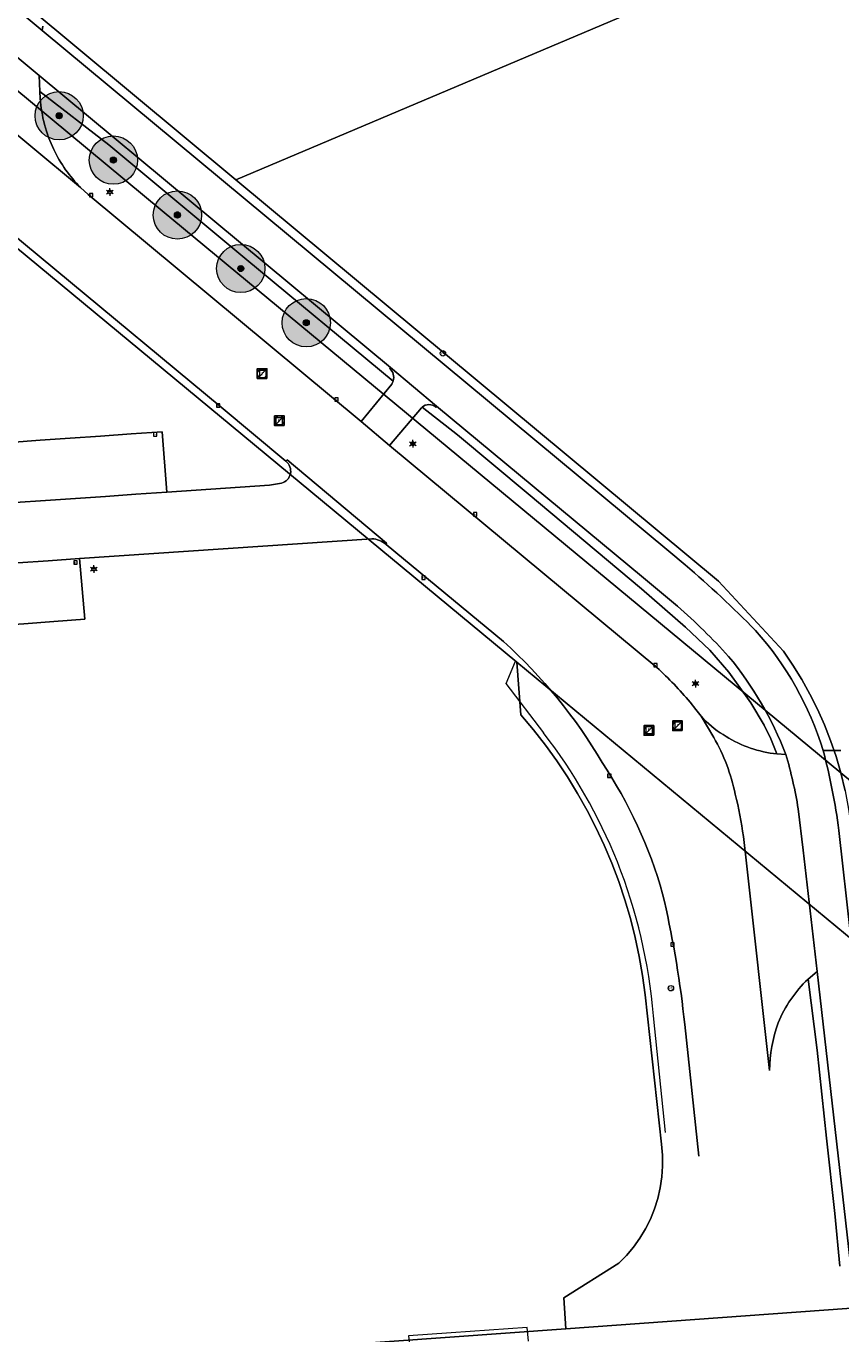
# Model space of a CAD drawing. Header units: metres. Extents: x 163543 to 168130, y 402678 to 405437.
# Tile 64 of 256: x 164578 to 164645, y 403246 to 403354. Entities that reach past the tile are written whole.
import ezdxf
from ezdxf.enums import TextEntityAlignment as Align

# ---------------------------------------------------------------- set-up
doc = ezdxf.new("R2010")
doc.units = ezdxf.units.M
doc.layers.get('0').update_dxf_attribs({"lineweight": 25})
for name, color, linetype, lineweight in [('X-CA190022.004-UO-BGT_Ondergrond$0$GE_203_VGOHaag_Lijn_GEM', 253, 'X-CA190022.004-UO-BGT_Ondergrond$0$Heg', 9), ('X-CA190022.004-UO-BGT_Ondergrond$0$GE_314_WGDRijbaanLokaleweg_Vlak_GEM', 253, 'Continuous', 9), ('X-CA190022.004-UO-BGT_Ondergrond$0$GE_316_WGDFietspad_Vlak_GEM', 253, 'Continuous', 9), ('X-CA190022.004-UO-BGT_Ondergrond$0$GE_320_WGDParkeervlak_Vlak_GEM', 253, 'Continuous', 9), ('X-CA190022.004-UO-BGT_Ondergrond$0$GE_367_OWGBerm_groenvoorziening_grasenk_GEM', 253, 'Continuous', 9), ('X-CA190022.004-UO-BGT_Ondergrond$0$GE_476_BTDGraslandagrarisch_Vlak_GEM', 253, 'Continuous', 9), ('X-CA190022.004-UO-BGT_Ondergrond$0$GE_477_BTDGroenvoorziening_Vlak_GEM', 253, 'Continuous', 9), ('X-CA190022.004-UO-BGT_Ondergrond$0$GE_479_BTDGroenvoorziening_grasenkruida_GEM', 253, 'Continuous', 9), ('X-CA190022.004-UO-BGT_Ondergrond$0$GE_491_VGOHaag_Inrichtend_Vlak_GEM', 253, 'Continuous', 9), ('X-CA190022.004-UO-BGT_Ondergrond$0$GE_814_BRDVerkeersbord_Punt_GEM', 253, 'Continuous', 9), ('X-CA190022.004-UO-BGT_Ondergrond$0$GE_861_PALLichtmast_Punt_GEM', 253, 'Continuous', 9), ('X-CA190022.004-UO-BGT_Ondergrond$0$GE_885_PutInspectieofRioolput_Punt_GEM', 253, 'Continuous', 9), ('X-CA190022.004-UO-BGT_Ondergrond$0$GE_886_PutKolk_Punt_GEM', 253, 'Continuous', 9), ('X-CA190022.004-UO-BGT_Ondergrond$0$N-WE-RI-PUT_INSPECTIE-S', 253, 'Continuous', 9), ('X-CA190022.004-UO-KAD_Percelen$0$B-WE-KG-GRENS_PERCEEL-GV', 150, 'Continuous', 9), ('X-CA190022.004-UO-WHM_Riolering gemeente_NLCS_v0.1$0$B-WE-RI-PUT-S', 214, 'Continuous', 15)]:
    doc.layers.add(name, color=color, linetype=linetype, lineweight=lineweight)
doc.layers.add('X-CA190022.004-UO-DWM_Beplanting$0$B-WE-GR-BOOM-S AFKOMSTIG UIT BOMENBESTAND GEMEENTE', color=252, linetype='Continuous')
doc.layers.add('X-CA190022.004-UO-DWM_Beplanting$0$N-GV-GR-GRAS-A-200', color=7, linetype='Continuous')
doc.styles.add('X-CA190022.004-UO-BGT_Ondergrond$0$NLCS-ISO', font='NLCS-ISO.ttf')
doc.linetypes.add('X-CA190022.004-UO-BGT_Ondergrond$0$Heg', pattern='A,5,-1.5,[2,dgnlstyle-meierijstad.shx,S=0.007937,R=45,X=0,Y=0],-1.5', length=8)

# ---------------------------------------------------------------- blocks, each defined once
blk = doc.blocks.new('X-CA190022.004-UO-BGT_Ondergrond$0$SRI-KOLK-SO')
at = {"color": 0, "linetype": 'ByBlock', "lineweight": 18}
blk.add_lwpolyline([(-1.125, -1.125), (1.125, -1.125), (1.125, 1.125), (-1.125, 1.125)], close=True, dxfattribs=at)
at = {"color": 0, "linetype": 'ByBlock', "lineweight": 18, "style": 'X-CA190022.004-UO-BGT_Ondergrond$0$NLCS-ISO'}
blk.add_text('k', height=1.5, dxfattribs=at).set_placement((0, 0), align=Align.MIDDLE_CENTER)
blk = doc.blocks.new('X-CA190022.004-UO-BGT_Ondergrond$0$IMGEOKolk')
at = {"xscale": 5, "yscale": 5, "zscale": 5}
blk.add_blockref('X-CA190022.004-UO-BGT_Ondergrond$0$SRI-KOLK-SO', (0, 0), dxfattribs=at)
blk = doc.blocks.new('X-CA190022.004-UO-BGT_Ondergrond$0$SIE-WEG_PAAL_VERKEERSBORD-SO')
at = {"linetype": 'ByBlock', "lineweight": 18}
blk.add_circle((0, 0), 1.5, dxfattribs=at)
at = {"linetype": 'ByBlock', "lineweight": 18, "style": 'X-CA190022.004-UO-BGT_Ondergrond$0$NLCS-ISO'}
blk.add_text('vb', height=1.5, dxfattribs=at).set_placement((0, 0.13), align=Align.MIDDLE_CENTER)
blk = doc.blocks.new('X-CA190022.004-UO-BGT_Ondergrond$0$IMGEOVerkeersbord')
at = {"xscale": 5, "yscale": 5, "zscale": 5}
blk.add_blockref('X-CA190022.004-UO-BGT_Ondergrond$0$SIE-WEG_PAAL_VERKEERSBORD-SO', (0, 0), dxfattribs=at)
blk = doc.blocks.new('X-CA190022.004-UO-BGT_Ondergrond$0$SRI-PUT_INSPECTIEPUT_RIOOLPUT-SO')
at = {"color": 0, "linetype": 'ByBlock', "lineweight": 18}
blk.add_lwpolyline([(-1.12, -1.12), (1.12, -1.12), (1.12, 1.12), (-1.12, 1.12)], close=True, dxfattribs=at)
at = {"color": 0, "linetype": 'ByBlock', "lineweight": 18, "style": 'X-CA190022.004-UO-BGT_Ondergrond$0$NLCS-ISO'}
blk.add_text('r', height=1.5, dxfattribs=at).set_placement((0, 0.28), align=Align.MIDDLE_CENTER)
blk = doc.blocks.new('X-CA190022.004-UO-BGT_Ondergrond$0$IMGEOInspectierioolput')
at = {"layer": 'X-CA190022.004-UO-BGT_Ondergrond$0$N-WE-RI-PUT_INSPECTIE-S', "xscale": 10, "yscale": 10, "zscale": 10}
blk.add_blockref('X-CA190022.004-UO-BGT_Ondergrond$0$SRI-PUT_INSPECTIEPUT_RIOOLPUT-SO', (0, 0), dxfattribs=at)
blk = doc.blocks.new('X-CA190022.004-UO-BGT_Ondergrond$0$N-SIE-WEG_LICHTMAST-SO')
h = blk.add_hatch(color=256)
h.paths.add_polyline_path([(1.16, 0.5, 0.658505), (-1.16, 0.5)])
h.paths.add_polyline_path([(-1.16, -0.5, 0.658505), (1.16, -0.5)])
at = {"flags": 128}
for points in [[(-2.19, 1.27), (-1.1, 0.63)], [(-1.16, 0.5), (1.16, 0.5)], [(0, 1.27), (0, 2.53)], [(1.1, 0.63), (2.19, 1.27)], [(-2.19, -1.27), (-1.1, -0.63)], [(-1.16, -0.5), (1.16, -0.5)], [(0, -1.27), (0, -2.53)], [(2.19, -1.27), (1.1, -0.63)]]:
    blk.add_lwpolyline(points, dxfattribs=at)
at = {"ltscale": 0.5}
blk.add_circle((0, 0), 1.27, dxfattribs=at)
at = {"style": 'X-CA190022.004-UO-BGT_Ondergrond$0$NLCS-ISO'}
blk.add_attdef('TYPE', text='', height=1.8, dxfattribs=at).set_placement((0, 2.53), align=Align.BOTTOM_CENTER)
blk = doc.blocks.new('X-CA190022.004-UO-BGT_Ondergrond$0$IMGEOLichtmastpaal')
at = {"xscale": 5, "yscale": 5, "zscale": 5}
blk.add_blockref('X-CA190022.004-UO-BGT_Ondergrond$0$N-SIE-WEG_LICHTMAST-SO', (0, 6.4), dxfattribs=at)
blk = doc.blocks.new('X-CA190022.004-UO-WHM_Riolering gemeente_NLCS_v0.1$0$B-SRI-PUT_BETON-SO')
blk.add_line((-1.41, -1.41), (1.41, 1.41))
at = {"lineweight": -3, "flags": 128}
blk.add_lwpolyline([(2, -2), (2, 2), (-2, 2), (-2, -2)], close=True, dxfattribs=at)
at = {"lineweight": -3}
blk.add_circle((0, 0), 2, dxfattribs=at)
blk = doc.blocks.new('X-CA190022.004-UO-DWM_Beplanting$0$SGR-BOOM_01-SO')
at = {"linetype": 'ByBlock', "lineweight": 18}
h = blk.add_hatch(color=0, dxfattribs=at)
h.dxf.hatch_style = 1
edge = h.paths.add_edge_path()
edge.add_arc((0, 0), 0.25, 0, 360)
at = {"color": 0, "linetype": 'ByBlock', "lineweight": 18}
for radius in [2, 0.25]:
    blk.add_circle((0, 0), radius, dxfattribs=at)
blk = doc.blocks.new('X-CA190022.004-UO-DWM_Beplanting$0$IMGEOBoom')
at = {"transparency": 33554457}
h = blk.add_hatch(color=256, dxfattribs=at)
h.dxf.hatch_style = 1
edge = h.paths.add_edge_path()
edge.add_arc((0, 0), 100, 0, 360)
edge = h.paths.add_edge_path(flags=17)
edge.add_arc((0, 0), 12.5, 0, 360)
h = blk.add_hatch()
h.set_pattern_fill('ANGLE', color=256)
h.set_pattern_definition([(0, (0, 0), (0, 6.985), [5.08, -1.905]), (90, (0, 0), (-6.985, 4e-16), [5.08, -1.905])])
edge = h.paths.add_edge_path(flags=17)
edge.add_arc((0, 0), 12.5, 0, 360)
at = {"layer": 'X-CA190022.004-UO-DWM_Beplanting$0$N-GV-GR-GRAS-A-200'}
h = blk.add_hatch(color=256, dxfattribs=at)
h.dxf.hatch_style = 1
edge = h.paths.add_edge_path(flags=17)
edge.add_arc((0, 0), 12.5, 0, 360)
at = {"xscale": 50, "yscale": 50, "zscale": 50}
blk.add_blockref('X-CA190022.004-UO-DWM_Beplanting$0$SGR-BOOM_01-SO', (0, 0), dxfattribs=at)

msp = doc.modelspace()

# ---------------------------------------------------------------- linework, layer by layer
at = {"layer": 'X-CA190022.004-UO-BGT_Ondergrond$0$GE_203_VGOHaag_Lijn_GEM'}
for p, q in [((164617.506, 403299.559), (164618.283, 403301.409)), ((164620.624, 403295.474), (164617.506, 403299.559)), ((164630.718, 403262.371), (164629.719, 403272.033))]:
    msp.add_line(p, q, dxfattribs=at)
for centre, radius, start, end in [((164584.771, 403267.887), 45.238, 21.95335, 37.57687), ((164585.64, 403268.442), 44.225, 4.65733, 21.70661)]:
    msp.add_arc(centre, radius, start, end, dxfattribs=at)
at = {"layer": 'X-CA190022.004-UO-BGT_Ondergrond$0$GE_314_WGDRijbaanLokaleweg_Vlak_GEM', "flags": 128}
for points in [[(164617.292, 403303.039), (164607.57, 403311.093), (164607.596, 403311.189), (164599.386, 403318.093), (164599.271, 403317.98), (164593.903, 403322.46), (164566.317, 403345.335), (164566.403, 403345.471), (164557.209, 403353.318), (164557.112, 403353.201), (164548.239, 403361.246), (164539.592, 403369.466), (164531.375, 403377.556), (164523.138, 403386.194), (164518.659, 403391.015), (164515.969, 403393.893), (164510.065, 403400.491), (164504.175, 403407.392), (164501.64, 403410.476), (164499.297, 403413.326)], [(164579.117, 403354.037), (164579.084, 403353.672), (164569.233, 403361.876), (164569.461, 403361.999), (164584.99, 403369.446), (164602.971, 403378.109), (164621.229, 403386.93), (164641.329, 403396.645), (164650.463, 403401.053), (164660.357, 403392.425), (164676.143, 403378.677), (164691.857, 403364.957), (164700.034, 403357.793), (164702.132, 403355.987), (164700.254, 403353.166), (164696.844, 403348.008), (164684.048, 403328.779), (164672.41, 403311.264), (164660.432, 403293.2), (164656.071, 403286.631)], [(164565.796, 403360.798), (164578.836, 403349.938), (164578.894, 403348.631), (164578.919, 403348.054)], [(164574.001, 403347.515), (164582.261, 403340.668), (164582.878, 403340.091), (164605.498, 403321.288), (164607.853, 403319.29), (164630.006, 403300.896)], [(164582.261, 403340.668), (164574.001, 403347.515)], [(164599.271, 403317.98), (164599.386, 403318.093), (164607.596, 403311.189), (164607.57, 403311.093)], [(164575.07, 403314.412), (164576.382, 403314.523), (164576.839, 403314.562), (164579.34, 403314.733), (164581.848, 403314.905), (164584.309, 403315.073), (164586.84, 403315.246), (164589.397, 403315.421), (164597.905, 403315.991), (164598.901, 403316.163)], [(164606.388, 403311.553), (164582.18, 403309.926), (164579.567, 403309.737), (164577.065, 403309.556)], [(164632.768, 403298.025), (164633.22, 403297.429), (164633.668, 403296.86), (164634.715, 403295.106)], [(164634.715, 403295.106), (164633.668, 403296.86)], [(164643.779, 403294.027), (164643.987, 403294.009), (164645.245, 403294.029)], [(164639.668, 403293.769), (164639.937, 403293.748), (164640.7, 403293.689)], [(164641.712, 403289.183), (164642.112, 403285.751)], [(164646.176, 403278.893), (164646.046, 403278.779), (164645.08, 403287.403)], [(164637.17, 403286.906), (164637.447, 403284.427), (164639.341, 403267.495)], [(164639.341, 403267.495), (164637.447, 403284.427), (164637.17, 403286.906)], [(164642.112, 403285.751), (164643.284, 403275.704), (164642.524, 403275.078)], [(164633.489, 403260.413), (164632.312, 403271.303), (164632.241, 403271.961)]]:
    msp.add_lwpolyline(points, dxfattribs=at)
at = {"layer": 'X-CA190022.004-UO-BGT_Ondergrond$0$GE_314_WGDRijbaanLokaleweg_Vlak_GEM'}
for centre, radius, start, end in [((164590.13, 403348.738), 11.231, 183.49151, 206.0368), ((164590.531, 403348.879), 11.654, 205.79622, 224.79785), ((164598.626, 403317.165), 1.039, 285.32627, 51.65392), ((164606.377, 403309.776), 1.777, 47.8315, 89.63942), ((164589.101, 403271.662), 42.181, 30.41564, 48.06161), ((164639.305, 403301.771), 7.477, 221.06494, 239.41621), ((164620.831, 403287.139), 16.007, 11.76963, 29.84907), ((164640.984, 403303.597), 9.916, 236.43177, 262.37479), ((164592.265, 403280.47), 53.268, 7.47891, 14.74479), ((164593.057, 403271.504), 38.908, 15.87836, 33.56757), ((164597.92, 403281.223), 39.66, 8.2381, 13.38468), ((164545.921, 403262.295), 86.86, 6.38927, 13.21321), ((164649.91, 403267.387), 10.663, 133.83936, 157.63094), ((164651.249, 403267.399), 11.908, 160.13781, 179.53855)]:
    msp.add_arc(centre, radius, start, end, dxfattribs=at)
at = {"layer": 'X-CA190022.004-UO-BGT_Ondergrond$0$GE_314_WGDRijbaanLokaleweg_Vlak_GEM', "extrusion": (0, 0, -1)}
for centre, radius, start, end in [((-164606.996, 403275.996), 33.904, 132.74032, 139.47678), ((-164620.831, 403287.139), 16.007, 150.15093, 168.23037), ((-164603.414, 403282.948), 38.802, 163.93034, 170.75368), ((-164597.92, 403281.223), 39.66, 166.61532, 171.7619)]:
    msp.add_arc(centre, radius, start, end, dxfattribs=at)
at = {"layer": 'X-CA190022.004-UO-BGT_Ondergrond$0$GE_316_WGDFietspad_Vlak_GEM', "flags": 128}
for points in [[(164559.739, 403369.59), (164564.605, 403365.734), (164569.233, 403361.876), (164579.084, 403353.672), (164630.99, 403310.525), (164632.356, 403309.389)], [(164631.725, 403305.98), (164628.906, 403308.318), (164611.754, 403322.541), (164607.923, 403325.757), (164578.836, 403349.938), (164565.796, 403360.798), (164557.84, 403367.195)], [(164607.863, 403325.677), (164607.923, 403325.757)], [(164607.923, 403325.757), (164611.754, 403322.541), (164611.694, 403322.449)], [(164610.546, 403322.459), (164610.527, 403322.441), (164610.508, 403322.423), (164607.853, 403319.29), (164605.498, 403321.288), (164608.034, 403324.373)], [(164646.023, 403251.703), (164643.284, 403275.704), (164642.112, 403285.751), (164641.712, 403289.183)], [(164645.08, 403287.403), (164646.046, 403278.779), (164649.001, 403252.281), (164649.132, 403251.86), (164649.26, 403250.462)]]:
    msp.add_lwpolyline(points, dxfattribs=at)
at = {"layer": 'X-CA190022.004-UO-BGT_Ondergrond$0$GE_316_WGDFietspad_Vlak_GEM'}
for centre, radius, start, end in [((164607.208, 403324.927), 0.995, 342.79073, 48.86798), ((164607.227, 403324.921), 0.975, 325.81585, 342.83052), ((164611.115, 403321.84), 0.841, 46.43995, 132.5619), ((164594.973, 403264.485), 55.43, 42.33812, 48.46837), ((164612.509, 403282.657), 30.273, 21.37216, 39.26772), ((164603.414, 403282.948), 38.802, 9.24632, 16.06966)]:
    msp.add_arc(centre, radius, start, end, dxfattribs=at)
at = {"layer": 'X-CA190022.004-UO-BGT_Ondergrond$0$GE_316_WGDFietspad_Vlak_GEM', "extrusion": (0, 0, -1)}
for centre, radius, start, end in [((-164577.469, 403244.782), 84.774, 130.3495, 135.72871), ((-164618.243, 403286.158), 26.721, 138.22597, 162.87244), ((-164592.265, 403280.47), 53.268, 165.25521, 172.52109)]:
    msp.add_arc(centre, radius, start, end, dxfattribs=at)
at = {"layer": 'X-CA190022.004-UO-BGT_Ondergrond$0$GE_320_WGDParkeervlak_Vlak_GEM', "flags": 128}
for points in [[(164589.004, 403320.434), (164589.397, 403315.421), (164586.84, 403315.246), (164584.309, 403315.073), (164581.848, 403314.905), (164579.34, 403314.733), (164576.839, 403314.562), (164576.43, 403319.547), (164578.915, 403319.722), (164581.403, 403319.898), (164583.904, 403320.074), (164586.437, 403320.253), (164589.004, 403320.434)], [(164582.18, 403309.926), (164582.604, 403304.914), (164580.032, 403304.717), (164577.544, 403304.526), (164575.065, 403304.335), (164572.488, 403304.138), (164572.388, 403304.13), (164569.989, 403304), (164569.583, 403309.014), (164572.069, 403309.194), (164574.562, 403309.375), (164577.065, 403309.556), (164579.567, 403309.737), (164582.18, 403309.926)]]:
    msp.add_lwpolyline(points, dxfattribs=at)
at = {"layer": 'X-CA190022.004-UO-BGT_Ondergrond$0$GE_367_OWGBerm_groenvoorziening_grasenk_GEM', "flags": 128}
for points in [[(164578.894, 403348.631), (164584.6, 403344.192), (164596.03, 403334.667), (164608.159, 403324.633)], [(164578.919, 403348.054), (164578.894, 403348.631)], [(164566.317, 403345.335), (164593.903, 403322.46), (164599.271, 403317.98)], [(164598.901, 403316.163), (164597.905, 403315.991), (164589.397, 403315.421), (164589.004, 403320.434), (164586.437, 403320.253), (164583.904, 403320.074), (164581.403, 403319.898), (164578.915, 403319.722), (164576.43, 403319.547), (164574.973, 403319.444), (164574.778, 403322.214), (164574.597, 403324.789), (164574.417, 403327.35), (164574.241, 403329.842), (164574.065, 403332.349), (164573.898, 403334.714), (164568.959, 403334.357), (164568.874, 403335.804), (164563.088, 403341.35), (164562.552, 403341.864)], [(164608.034, 403324.373), (164605.498, 403321.288), (164582.878, 403340.091), (164582.261, 403340.668)], [(164630.006, 403300.896), (164607.853, 403319.29), (164610.508, 403322.423), (164610.527, 403322.441), (164610.546, 403322.459)], [(164610.546, 403322.459), (164613.486, 403320.181), (164619.344, 403315.276), (164628.742, 403307.402), (164632.362, 403304.242), (164634.394, 403302.322), (164635.966, 403300.512), (164637.791, 403297.956), (164638.902, 403296.13), (164639.442, 403294.987), (164639.937, 403293.748), (164639.668, 403293.769)], [(164633.668, 403296.86), (164633.22, 403297.429), (164632.768, 403298.025)], [(164642.524, 403275.078), (164643.277, 403269.192), (164644.06, 403261.89), (164644.737, 403255.666), (164645.156, 403251.278)]]:
    msp.add_lwpolyline(points, dxfattribs=at)
at = {"layer": 'X-CA190022.004-UO-BGT_Ondergrond$0$GE_367_OWGBerm_groenvoorziening_grasenk_GEM', "extrusion": (0, 0, -1)}
for centre, radius, start, end in [((-164590.13, 403348.738), 11.231, 333.9632, 356.50849), ((-164590.531, 403348.879), 11.654, 315.20215, 334.20378), ((-164607.227, 403324.921), 0.975, 197.16948, 214.18415), ((-164598.626, 403317.165), 1.039, 128.34608, 254.67373), ((-164639.305, 403301.771), 7.477, 300.58379, 318.93506), ((-164640.984, 403303.597), 9.916, 277.62521, 303.56823), ((-164649.91, 403267.387), 10.663, 22.36906, 46.16064), ((-164651.249, 403267.399), 11.908, 0.46145, 19.86219)]:
    msp.add_arc(centre, radius, start, end, dxfattribs=at)
at = {"layer": 'X-CA190022.004-UO-BGT_Ondergrond$0$GE_367_OWGBerm_groenvoorziening_grasenk_GEM'}
msp.add_arc((164606.996, 403275.996), 33.904, 40.52322, 47.25968, dxfattribs=at)
at = {"layer": 'X-CA190022.004-UO-BGT_Ondergrond$0$GE_476_BTDGraslandagrarisch_Vlak_GEM', "flags": 128}
for points in [[(164579.084, 403353.672), (164579.117, 403354.037)], [(164632.356, 403309.389), (164630.99, 403310.525), (164579.084, 403353.672)], [(164645.245, 403294.029), (164643.987, 403294.009), (164643.779, 403294.027)]]:
    msp.add_lwpolyline(points, dxfattribs=at)
at = {"layer": 'X-CA190022.004-UO-BGT_Ondergrond$0$GE_476_BTDGraslandagrarisch_Vlak_GEM'}
for centre, radius, start, end in [((164577.469, 403244.782), 84.774, 44.27129, 49.6505), ((164618.243, 403286.158), 26.721, 17.12756, 41.77403)]:
    msp.add_arc(centre, radius, start, end, dxfattribs=at)
at = {"layer": 'X-CA190022.004-UO-BGT_Ondergrond$0$GE_477_BTDGroenvoorziening_Vlak_GEM', "flags": 128}
for points in [[(164578.836, 403349.938), (164607.923, 403325.757), (164607.863, 403325.677)], [(164608.159, 403324.633), (164596.03, 403334.667), (164584.6, 403344.192), (164578.894, 403348.631), (164578.836, 403349.938)], [(164640.7, 403293.689), (164639.937, 403293.748), (164639.442, 403294.987), (164638.902, 403296.13), (164637.791, 403297.956), (164635.966, 403300.512), (164634.394, 403302.322), (164632.362, 403304.242), (164628.742, 403307.402), (164619.344, 403315.276), (164613.486, 403320.181), (164610.546, 403322.459)], [(164611.694, 403322.449), (164611.754, 403322.541)], [(164611.754, 403322.541), (164628.906, 403308.318), (164631.725, 403305.98)], [(164645.156, 403251.278), (164644.737, 403255.666), (164644.06, 403261.89), (164643.277, 403269.192), (164642.524, 403275.078), (164643.284, 403275.704)], [(164643.284, 403275.704), (164646.023, 403251.703)]]:
    msp.add_lwpolyline(points, dxfattribs=at)
at = {"layer": 'X-CA190022.004-UO-BGT_Ondergrond$0$GE_477_BTDGroenvoorziening_Vlak_GEM', "extrusion": (0, 0, -1)}
for centre, radius, start, end in [((-164607.208, 403324.927), 0.995, 131.13202, 197.20927), ((-164611.115, 403321.84), 0.841, 47.4381, 133.56005), ((-164594.973, 403264.485), 55.43, 131.53163, 137.66188), ((-164612.509, 403282.657), 30.273, 140.73228, 158.62784)]:
    msp.add_arc(centre, radius, start, end, dxfattribs=at)
at = {"layer": 'X-CA190022.004-UO-BGT_Ondergrond$0$GE_479_BTDGroenvoorziening_grasenkruida_GEM', "flags": 128}
for points in [[(164619.356, 403245.081), (164619.268, 403246.221), (164612.951, 403245.758), (164609.412, 403245.527), (164609.556, 403244.4), (164604.639, 403244.062), (164604.54, 403244.943), (164583.045, 403243.546), (164577.148, 403243.161), (164577.015, 403244.446), (164575.845, 403260.38), (164575.483, 403265.385), (164575.608, 403265.408), (164575.58, 403265.64), (164575.345, 403265.607), (164572.388, 403304.13), (164572.488, 403304.138), (164575.065, 403304.335), (164577.544, 403304.526), (164580.032, 403304.717), (164582.604, 403304.914), (164582.18, 403309.926), (164606.388, 403311.553)], [(164607.57, 403311.093), (164617.292, 403303.039)], [(164632.241, 403271.961), (164632.312, 403271.303), (164633.489, 403260.413)]]:
    msp.add_lwpolyline(points, dxfattribs=at)
at = {"layer": 'X-CA190022.004-UO-BGT_Ondergrond$0$GE_479_BTDGroenvoorziening_grasenkruida_GEM', "extrusion": (0, 0, -1)}
for centre, radius, start, end in [((-164606.377, 403309.776), 1.777, 90.36058, 132.1685), ((-164589.101, 403271.662), 42.181, 131.93839, 149.58436), ((-164593.057, 403271.504), 38.908, 146.43243, 164.12164), ((-164545.921, 403262.295), 86.86, 166.78679, 173.61073)]:
    msp.add_arc(centre, radius, start, end, dxfattribs=at)
at = {"layer": 'X-CA190022.004-UO-BGT_Ondergrond$0$GE_491_VGOHaag_Inrichtend_Vlak_GEM', "flags": 128}
for points in [[(164578.836, 403349.938), (164607.923, 403325.757), (164607.863, 403325.677)], [(164608.159, 403324.633), (164596.03, 403334.667), (164584.6, 403344.192), (164578.894, 403348.631), (164578.836, 403349.938)], [(164640.7, 403293.689), (164639.937, 403293.748), (164639.442, 403294.987), (164638.902, 403296.13), (164637.791, 403297.956), (164635.966, 403300.512), (164634.394, 403302.322), (164632.362, 403304.242), (164628.742, 403307.402), (164619.344, 403315.276), (164613.486, 403320.181), (164610.546, 403322.459)], [(164611.694, 403322.449), (164611.754, 403322.541)], [(164611.754, 403322.541), (164628.906, 403308.318), (164631.725, 403305.98)], [(164645.156, 403251.278), (164644.737, 403255.666), (164644.06, 403261.89), (164643.277, 403269.192), (164642.524, 403275.078), (164643.284, 403275.704)], [(164643.284, 403275.704), (164646.023, 403251.703)]]:
    msp.add_lwpolyline(points, dxfattribs=at)
at = {"layer": 'X-CA190022.004-UO-BGT_Ondergrond$0$GE_491_VGOHaag_Inrichtend_Vlak_GEM', "extrusion": (0, 0, -1)}
for centre, radius, start, end in [((-164607.208, 403324.927), 0.995, 131.13202, 197.20927), ((-164611.115, 403321.84), 0.841, 47.4381, 133.56005), ((-164594.973, 403264.485), 55.43, 131.53163, 137.66188), ((-164612.509, 403282.657), 30.273, 140.73228, 158.62784)]:
    msp.add_arc(centre, radius, start, end, dxfattribs=at)
at = {"layer": 'X-CA190022.004-UO-KAD_Percelen$0$B-WE-KG-GRENS_PERCEEL-GV', "flags": 128}
for points in [[(164533.661, 403395.537), (164536.42, 403392.642), (164545.1, 403385.464), (164555.693, 403375.191), (164566.594, 403365.264), (164577.825, 403355.696), (164595.119, 403341.313), (164680.447, 403377.432), (164668.445, 403386.48), (164691.364, 403412.413), (164650.993, 403447.673), (164626.374, 403435.474), (164604.713, 403424.761), (164545.351, 403395.395), (164541.93, 403398.21), (164541.836, 403398.096), (164540.946, 403398.913)], [(164645.235, 403292.179), (164645.594, 403290.681), (164645.879, 403289.168), (164646.09, 403287.642), (164647.229, 403277.474), (164678.489, 403251.586), (164692.989, 403252.628)], [(164356.558, 403216.885), (164402.906, 403220.232), (164623.2, 403236.138), (164691.212, 403241.049), (164680.093, 403250.257), (164622.453, 403246.109), (164467.899, 403234.987), (164299.737, 403222.886), (164300.479, 403212.882), (164310.112, 403213.627), (164356.198, 403216.859)]]:
    msp.add_lwpolyline(points, close=True, dxfattribs=at)
for points in [[(164645.594, 403290.681), (164645.235, 403292.179), (164589.027, 403338.734), (164568.964, 403355.35), (164559.715, 403363.08), (164551.044, 403370.772), (164541.039, 403380.582), (164528.767, 403392.981), (164528.582, 403393.184), (164526.116, 403395.89), (164510.415, 403413.113), (164504.937, 403419.149), (164503.089, 403421.185), (164495.298, 403416.903), (164504.551, 403406.066), (164517.544, 403391.725), (164522.841, 403385.879), (164534.917, 403373.194), (164544.858, 403363.307), (164553.433, 403355.5), (164562.586, 403347.655), (164575.912, 403336.539), (164618.408, 403301.344), (164647.229, 403277.474)], [(164680.447, 403377.432), (164595.119, 403341.313), (164635.102, 403308.06), (164640.482, 403302.258), (164641.27, 403301.101), (164642.006, 403299.909), (164642.687, 403298.686), (164643.313, 403297.433), (164643.882, 403296.153), (164644.392, 403294.849), (164644.844, 403293.524), (164645.235, 403292.179), (164692.989, 403252.628)], [(164568.964, 403355.35), (164589.027, 403338.734), (164645.235, 403292.179), (164644.844, 403293.524), (164644.392, 403294.849), (164643.882, 403296.153), (164643.313, 403297.433), (164642.687, 403298.686), (164642.006, 403299.909), (164641.27, 403301.101), (164640.482, 403302.258), (164635.102, 403308.06), (164595.119, 403341.313), (164577.825, 403355.696)], [(164467.899, 403234.987), (164622.453, 403246.109), (164622.307, 403248.668), (164626.844, 403251.536), (164627.482, 403252.181), (164628.066, 403252.874), (164628.594, 403253.611), (164629.063, 403254.387), (164629.468, 403255.199), (164629.808, 403256.039), (164630.081, 403256.904), (164630.284, 403257.788), (164630.418, 403258.684), (164630.479, 403259.589), (164630.469, 403260.496), (164630.388, 403261.399), (164629.028, 403273.767), (164628.815, 403275.367), (164628.54, 403276.957), (164628.205, 403278.535), (164627.809, 403280.099), (164627.353, 403281.647), (164626.838, 403283.177), (164626.264, 403284.685), (164625.633, 403286.17), (164624.957, 403287.628), (164624.225, 403289.059), (164623.439, 403290.461), (164622.6, 403291.832), (164621.709, 403293.17), (164620.767, 403294.472), (164619.776, 403295.738), (164618.738, 403296.965), (164618.408, 403301.344), (164575.912, 403336.539)], [(164647.229, 403277.474), (164618.408, 403301.344), (164618.738, 403296.965), (164619.776, 403295.738), (164620.767, 403294.472), (164621.709, 403293.17), (164622.6, 403291.832), (164623.439, 403290.461), (164624.225, 403289.059), (164624.957, 403287.628), (164625.633, 403286.17), (164626.264, 403284.685), (164626.838, 403283.177), (164627.353, 403281.647), (164627.809, 403280.099), (164628.205, 403278.535), (164628.54, 403276.957), (164628.815, 403275.367), (164629.028, 403273.767), (164630.388, 403261.399), (164630.469, 403260.496), (164630.479, 403259.589), (164630.418, 403258.684), (164630.284, 403257.788), (164630.081, 403256.904), (164629.808, 403256.039), (164629.468, 403255.199), (164629.063, 403254.387), (164628.594, 403253.611), (164628.066, 403252.874), (164627.482, 403252.181), (164626.844, 403251.536), (164622.307, 403248.668), (164622.453, 403246.109), (164680.093, 403250.257)]]:
    msp.add_lwpolyline(points, dxfattribs=at)

# ---------------------------------------------------------------- block references
at = {"layer": 'X-CA190022.004-UO-BGT_Ondergrond$0$GE_814_BRDVerkeersbord_Punt_GEM', "xscale": 0.03, "yscale": 0.03, "zscale": 0.02}
for p in [(164612.271, 403326.928), (164631.164, 403274.322)]:
    msp.add_blockref('X-CA190022.004-UO-BGT_Ondergrond$0$IMGEOVerkeersbord', p, dxfattribs=at)
at = {"layer": 'X-CA190022.004-UO-BGT_Ondergrond$0$GE_861_PALLichtmast_Punt_GEM', "xscale": 0.025, "yscale": 0.025, "zscale": 0.025}
for p in [(164584.676, 403340.138), (164609.785, 403319.275), (164583.353, 403308.895), (164633.207, 403299.408)]:
    msp.add_blockref('X-CA190022.004-UO-BGT_Ondergrond$0$IMGEOLichtmastpaal', p, dxfattribs=at)
at = {"layer": 'X-CA190022.004-UO-BGT_Ondergrond$0$GE_885_PutInspectieofRioolput_Punt_GEM', "xscale": 0.025, "yscale": 0.025, "zscale": 0.025}
for p in [(164597.347, 403325.212), (164598.706, 403321.314), (164631.771, 403296.074), (164629.356, 403295.71)]:
    msp.add_blockref('X-CA190022.004-UO-BGT_Ondergrond$0$IMGEOInspectierioolput', p, dxfattribs=at)
at = {"layer": 'X-CA190022.004-UO-BGT_Ondergrond$0$GE_886_PutKolk_Punt_GEM', "xscale": 0.025, "yscale": 0.025, "zscale": 0.025}
for p in [(164583.139, 403340.042), (164603.466, 403323.094), (164593.666, 403322.604), (164588.437, 403320.218), (164614.944, 403313.586), (164581.831, 403309.585), (164610.66, 403308.337), (164629.891, 403301.095), (164626.064, 403291.909), (164631.299, 403277.948)]:
    msp.add_blockref('X-CA190022.004-UO-BGT_Ondergrond$0$IMGEOKolk', p, dxfattribs=at)
at = {"layer": 'X-CA190022.004-UO-DWM_Beplanting$0$B-WE-GR-BOOM-S AFKOMSTIG UIT BOMENBESTAND GEMEENTE', "xscale": 0.02, "yscale": 0.02, "zscale": 0.02}
for p in [(164580.482, 403346.614), (164584.973, 403342.939), (164590.281, 403338.389), (164595.531, 403333.956), (164600.957, 403329.464)]:
    msp.add_blockref('X-CA190022.004-UO-DWM_Beplanting$0$IMGEOBoom', p, dxfattribs=at)
at = {"layer": 'X-CA190022.004-UO-WHM_Riolering gemeente_NLCS_v0.1$0$B-WE-RI-PUT-S', "xscale": 0.2, "yscale": 0.2, "zscale": 0.2}
for p in [(164597.296, 403325.248), (164598.736, 403321.344), (164629.344, 403295.68), (164631.712, 403296.064)]:
    msp.add_blockref('X-CA190022.004-UO-WHM_Riolering gemeente_NLCS_v0.1$0$B-SRI-PUT_BETON-SO', p, dxfattribs=at)

doc.saveas('drawing.dxf')
